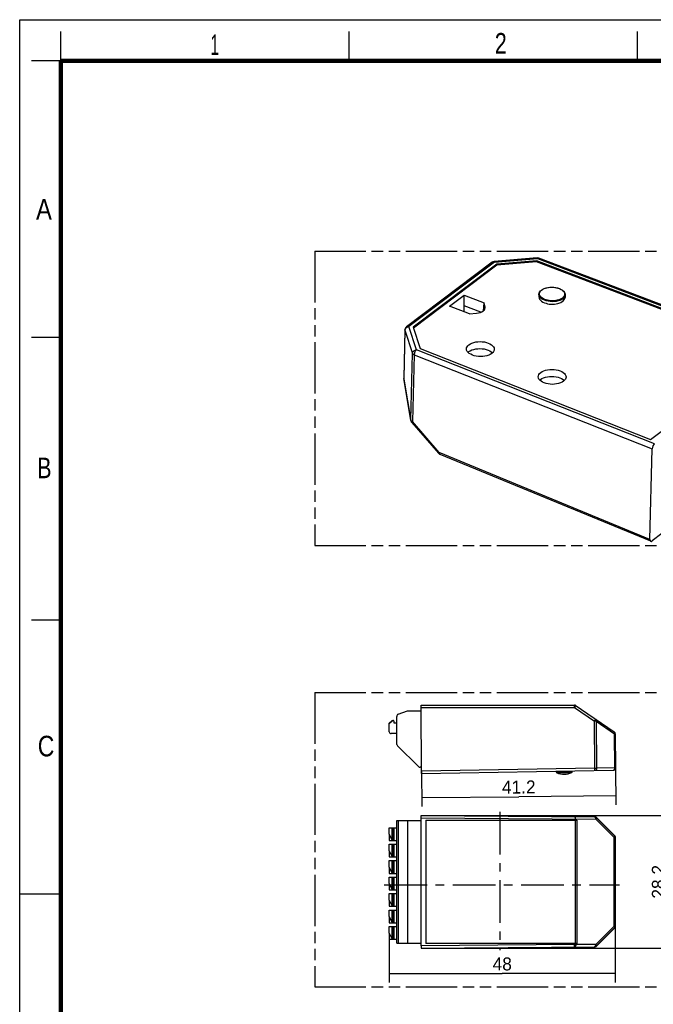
# Model space of a CAD drawing. Header units: millimetres. Extents: x 0 to 210, y 0 to 297.
# Tile 2 of 4: x 0 to 108, y 130 to 297. Entities that reach past the tile are written whole.
import ezdxf
from ezdxf.enums import TextEntityAlignment as Align

# ---------------------------------------------------------------- set-up
doc = ezdxf.new("R2010")
doc.units = ezdxf.units.MM
doc.header["$LTSCALE"] = 19.36
doc.linetypes.add('CENTER', pattern=[0.6, 0.375, -0.075, 0.075, -0.075])
doc.linetypes.add('PHANTOM', pattern=[0.8, 0.45, -0.05, 0.1, -0.05, 0.1, -0.05])
doc.layers.get('0').update_dxf_attribs({"linetype": 'CONTINUOUS'})
for name, color, linetype in [('DEFAULT_3', 7, 'PHANTOM'), ('Z_DIM_2D', 7, 'CONTINUOUS'), ('Z_START_DATUMS', 7, 'CONTINUOUS')]:
    doc.layers.add(name, color=color, linetype=linetype)
doc.styles.add('TEXTSTYLE_2', font='txt', dxfattribs={"width": 0.75})
doc.styles.add('TEXTSTYLE_3', font='tridonic-metric-print-light.otf')
doc.dimstyles.new('DIMSTYLE_1', dxfattribs={"dimtxt": 2.2, "dimasz": 3.5, "dimexe": 1.5, "dimexo": 0, "dimgap": 0.55, "dimtad": 1, "dimdec": 4, "dimlfac": 1.25, "dimdsep": 46, "dimtxsty": 'TEXTSTYLE_3', "dimblk": '_FILLED', "dimblk1": '_FILLED', "dimblk2": '_FILLED', "dimcen": 0.09, "dimclrt": 5, "dimadec": 4, "dimazin": 2, "dimtp": 0.2, "dimtm": 0.2, "dimtfac": 1, "dimtdec": 4, "dimtofl": 0, "dimtmove": 0, "dimatfit": 3, "dimldrblk": '_FILLED', "dimfxl": 0, "dimtolj": 1, "dimarcsym": 0})
doc.dimstyles.new('DIMSTYLE_3', dxfattribs={"dimtxt": 2.2, "dimasz": 3.5, "dimexe": 1.5, "dimexo": 0, "dimgap": 0.55, "dimtad": 1, "dimdec": 4, "dimlfac": 1.25, "dimdsep": 46, "dimtxsty": 'TEXTSTYLE_3', "dimblk": '_FILLED', "dimblk1": '_FILLED', "dimblk2": '_FILLED', "dimcen": 0.09, "dimclrt": 5, "dimadec": 4, "dimazin": 2, "dimtp": 0.3, "dimtm": 0.3, "dimtfac": 1, "dimtdec": 4, "dimtofl": 0, "dimtmove": 0, "dimatfit": 3, "dimldrblk": '_FILLED', "dimfxl": 0, "dimtolj": 1, "dimarcsym": 0})
doc.dimstyles.new('DIMSTYLE_4', dxfattribs={"dimtxt": 2.2, "dimasz": 3.5, "dimexe": 1.5, "dimexo": 0, "dimgap": 0.55, "dimtad": 1, "dimdec": 0, "dimlfac": 1.25, "dimdsep": 46, "dimtxsty": 'TEXTSTYLE_3', "dimblk": '_FILLED', "dimblk1": '_FILLED', "dimblk2": '_FILLED', "dimcen": 0.09, "dimclrt": 5, "dimadec": 4, "dimazin": 2, "dimtp": 0.3, "dimtm": 0.3, "dimtfac": 1, "dimtdec": 0, "dimtofl": 0, "dimtmove": 0, "dimatfit": 3, "dimldrblk": '_FILLED', "dimfxl": 0, "dimtolj": 1, "dimarcsym": 0})

# ---------------------------------------------------------------- blocks, each defined once
blk = doc.blocks.new('*D2')
at = {"layer": 'Z_DIM_2D', "color": 2, "linetype": 'Continuous', "transparency": 16777216}
for p, q in [((68.21, 161.8), (111.67, 161.8)), ((110.17, 161.8), (110.17, 150.52)), ((110.17, 139.24), (110.17, 150.52)), ((68.21, 139.24), (111.67, 139.24))]:
    blk.add_line(p, q, dxfattribs=at)
at = {"layer": 'Z_DIM_2D', "color": 5, "linetype": 'Continuous', "transparency": 16777216, "style": 'TEXTSTYLE_3'}
blk.add_text('28.2', height=2.2, rotation=90, dxfattribs=at).set_placement((109.62, 150.52), align=Align.CENTER)
blk = doc.blocks.new('_FILLED')
at = {"color": 0, "linetype": 'ByBlock'}
blk.add_solid([(0, 0), (-1, 0.125), (-1, -0.125)], dxfattribs=at)
blk = doc.blocks.new('_NONE')
blk = doc.blocks.new('*D4')
at = {"layer": 'Z_DIM_2D', "color": 2, "linetype": 'Continuous', "transparency": 16777216}
for p, q in [((68.3, 169.31), (68.35, 163.33)), ((101.26, 169.88), (101.31, 163.62)), ((68.34, 164.83), (84.82, 164.97)), ((101.3, 165.12), (84.82, 164.97))]:
    blk.add_line(p, q, dxfattribs=at)
at = {"layer": 'Z_DIM_2D', "color": 5, "linetype": 'Continuous', "transparency": 16777216, "style": 'TEXTSTYLE_3'}
blk.add_text('41.2', height=2.2, rotation=0.5, dxfattribs=at).set_placement((84.81, 165.52), align=Align.CENTER)
blk = doc.blocks.new('*D5')
at = {"layer": 'Z_DIM_2D', "color": 2, "linetype": 'Continuous', "transparency": 16777216}
for p, q in [((101.21, 143.01), (101.21, 133.42)), ((62.79, 141.81), (62.79, 133.42)), ((62.79, 134.92), (82, 134.92)), ((101.21, 134.92), (82, 134.92))]:
    blk.add_line(p, q, dxfattribs=at)
at = {"layer": 'Z_DIM_2D', "color": 5, "linetype": 'Continuous', "transparency": 16777216, "style": 'TEXTSTYLE_3'}
blk.add_text('48', height=2.2, dxfattribs=at).set_placement((82, 135.47), align=Align.CENTER)

msp = doc.modelspace()

# ---------------------------------------------------------------- linework, layer by layer
at = {"color": 2, "linetype": 'Continuous'}
for p, q in [((0, 0), (0, 297)), ((0, 297), (210, 297)), ((7, 290), (7, 295)), ((56, 290), (56, 295)), ((105, 290), (105, 295)), ((7, 290), (2, 290)), ((7, 243), (2, 243)), ((7, 195), (2, 195)), ((0, 148.5), (7, 148.5))]:
    msp.add_line(p, q, dxfattribs=at)
at = {"color": 7, "linetype": 'Continuous'}
for p, q in [((87.934371, 256.521298), (80.628545, 255.917074)), ((87.849263, 256.036125), (81.090701, 255.477162)), ((87.846456, 255.865213), (87.849263, 256.036125)), ((127.455158, 240.967851), (87.849263, 256.036125)), ((129.187397, 240.897029), (88.230029, 256.479478)), ((80.277891, 255.783401), (65.727776, 244.816406)), ((81.090701, 255.477162), (66.861423, 244.751994)), ((81.087894, 255.30625), (66.905718, 244.616585)), ((87.846456, 255.865213), (81.087894, 255.30625)), ((81.087894, 255.30625), (81.090701, 255.477162)), ((127.303526, 240.85356), (87.846456, 255.865213)), ((73.058642, 248.308168), (75.535291, 250.174916)), ((75.509173, 247.357962), (75.535291, 250.174916)), ((75.535291, 250.174916), (78.898779, 248.873165)), ((88.233119, 250.34523), (88.222376, 249.915101)), ((92.68673, 250.233997), (92.676325, 249.817386)), ((76.419976, 247.004793), (73.058642, 248.308168)), ((78.373403, 247.295155), (75.518834, 248.399942)), ((78.789241, 247.524407), (78.898779, 248.873165)), ((79.081151, 248.208125), (78.898779, 248.873165)), ((76.419976, 247.004793), (77.644107, 247.124969)), ((65.459276, 244.294229), (65.25408, 236.078481)), ((66.861423, 244.751994), (68.051537, 241.113799)), ((68.051537, 241.113799), (107.176104, 225.682729)), ((107.176104, 225.682729), (127.455158, 240.967851)), ((76.178347, 240.480197), (76.311044, 240.600606)), ((80.327558, 240.424919), (80.342867, 240.406113)), ((65.263541, 235.947774), (66.471887, 228.886555)), ((88.376795, 235.754649), (88.509491, 235.875058)), ((92.526005, 235.69937), (92.541314, 235.680564)), ((66.628222, 228.557069), (71.180575, 223.330561)), ((107.238379, 208.375092), (71.4321, 223.149934)), ((107.101839, 208.709885), (107.486164, 224.097745)), ((109.13619, 209.68615), (107.474907, 208.433975)), ((64.319913, 178.982292), (65.891653, 179.569942)), ((65.891653, 179.569942), (68.211565, 179.590187)), ((68.304764, 168.910594), (68.203187, 180.550151)), ((68.203187, 180.550151), (94.407145, 180.550151)), ((94.407145, 180.550151), (101.033611, 175.995907)), ((63.265716, 177.946965), (62.789923, 177.462794)), ((62.802489, 176.022849), (62.789923, 177.462794)), ((63.266703, 177.833832), (62.790671, 177.377112)), ((63.265716, 177.946965), (63.42571, 177.948361)), ((63.265716, 177.946965), (63.266703, 177.833832)), ((63.5871, 177.789763), (63.589195, 177.549772)), ((63.589195, 177.549772), (64.069176, 177.553961)), ((64.10124, 173.879786), (64.060012, 178.604133)), ((64.085233, 175.714031), (63.12527, 175.705654)), ((101.207033, 175.669747), (101.257539, 169.882357)), ((67.77718, 170.103193), (64.220861, 173.597977)), ((68.29534, 169.990553), (68.061034, 169.988508)), ((68.304764, 168.910594), (100.864535, 169.478927)), ((91.214643, 169.138987), (91.213147, 169.310461)), ((93.854543, 169.162025), (93.852845, 169.356537)), ((64.060012, 140.121901), (64.060012, 160.921901)), ((64.060012, 160.921901), (68.203187, 160.921901)), ((65.891653, 160.921901), (65.891653, 140.121901)), ((68.203187, 139.641885), (68.203453, 161.554987)), ((68.206678, 161.801901), (97.752747, 161.544852)), ((69.003187, 160.994889), (69.003187, 140.048912)), ((69.003187, 160.994889), (94.684105, 160.994889)), ((94.407145, 160.994889), (94.407161, 161.174232)), ((97.68301, 161.544852), (97.752747, 161.544852)), ((97.804348, 161.541055), (97.752747, 161.544852)), ((101.08988, 158.319058), (97.962351, 161.42771)), ((98.032089, 161.42771), (101.140386, 158.319058)), ((62.789923, 158.607586), (62.789923, 159.721901)), ((62.789923, 159.721901), (64.060012, 159.721901)), ((63.265716, 157.561901), (63.265716, 159.721901)), ((63.5871, 159.721901), (63.5871, 157.561901)), ((63.265716, 157.675038), (62.789923, 158.607586)), ((62.79963, 158.588561), (62.790671, 157.561901)), ((62.790671, 157.561901), (64.060012, 157.561901)), ((101.207033, 158.036215), (101.207033, 143.007586)), ((101.257539, 158.036215), (101.254117, 158.088426)), ((101.257539, 143.007586), (101.257539, 158.036215)), ((62.789923, 155.807586), (62.789923, 156.921901)), ((62.789923, 156.921901), (64.060012, 156.921901)), ((63.265716, 154.875038), (62.789923, 155.807586)), ((62.79963, 155.788561), (62.790671, 154.761901)), ((63.265716, 154.761901), (63.265716, 156.921901)), ((63.5871, 156.921901), (63.5871, 154.761901)), ((62.789923, 153.007586), (62.789923, 154.121901)), ((62.789923, 154.121901), (64.060012, 154.121901)), ((62.790671, 154.761901), (64.060012, 154.761901)), ((63.265716, 151.961901), (63.265716, 154.121901)), ((63.5871, 154.121901), (63.5871, 151.961901)), ((63.265716, 152.075038), (62.789923, 153.007586)), ((62.79963, 152.988561), (62.790671, 151.961901)), ((62.789923, 150.207586), (62.789923, 151.321901)), ((62.789923, 151.321901), (64.060012, 151.321901)), ((62.790671, 151.961901), (64.060012, 151.961901)), ((63.265716, 149.161901), (63.265716, 151.321901)), ((63.5871, 151.321901), (63.5871, 149.161901)), ((63.265716, 149.275038), (62.789923, 150.207586)), ((62.79963, 150.188561), (62.790671, 149.161901)), ((62.790671, 149.161901), (64.060012, 149.161901)), ((62.789923, 147.407586), (62.789923, 148.521901)), ((62.789923, 148.521901), (64.060012, 148.521901)), ((63.265716, 146.475038), (62.789923, 147.407586)), ((62.79963, 147.388561), (62.790671, 146.361901)), ((63.265716, 146.361901), (63.265716, 148.521901)), ((63.5871, 148.521901), (63.5871, 146.361901)), ((62.789923, 144.607586), (62.789923, 145.721901)), ((62.789923, 145.721901), (64.060012, 145.721901)), ((62.790671, 146.361901), (64.060012, 146.361901)), ((63.265716, 143.561901), (63.265716, 145.721901)), ((63.5871, 145.721901), (63.5871, 143.561901)), ((63.265716, 143.675038), (62.789923, 144.607586)), ((62.79963, 144.588561), (62.790671, 143.561901)), ((62.789923, 141.807586), (62.789923, 142.921901)), ((62.789923, 142.921901), (64.060012, 142.921901)), ((62.790671, 143.561901), (64.060012, 143.561901)), ((63.265716, 140.761901), (63.265716, 142.921901)), ((63.5871, 142.921901), (63.5871, 140.761901)), ((97.962351, 139.616091), (101.08988, 142.724743)), ((101.140386, 142.724743), (98.032089, 139.616091)), ((63.265716, 140.875038), (62.789923, 141.807586)), ((62.79963, 141.788561), (62.790671, 140.761901)), ((62.790671, 140.761901), (64.060012, 140.761901)), ((64.060012, 140.121901), (68.203187, 140.121901)), ((68.206678, 139.241901), (97.752747, 139.498949)), ((94.684105, 140.048912), (69.003187, 140.048912)), ((97.752747, 139.498949), (97.68301, 139.498949)), ((97.752747, 139.498949), (97.804348, 139.502746)), ((97.993214, 139.581947), (98.032089, 139.616091))]:
    msp.add_line(p, q, dxfattribs=at)
at = {"color": 9, "linetype": 'Continuous'}
for p, q in [((80.693539, 255.814077), (87.999357, 256.418296)), ((87.999357, 256.418296), (128.954782, 240.836594)), ((88.210243, 256.485491), (88.144993, 256.487348)), ((88.230029, 256.479478), (88.210243, 256.485491)), ((80.693539, 255.814077), (66.143423, 244.847082)), ((80.278235, 255.78366), (80.277891, 255.783401)), ((80.693539, 255.814077), (80.585962, 255.844826)), ((89.330652, 251.399069), (89.583165, 251.467321)), ((89.583165, 251.467321), (89.847411, 251.515824)), ((89.847411, 251.515824), (90.119519, 251.544798)), ((90.39549, 251.55425), (90.671326, 251.544452)), ((90.671326, 251.544452), (90.944934, 251.515334)), ((90.944934, 251.515334), (91.209713, 251.467844)), ((91.209713, 251.467844), (91.457912, 251.40367)), ((91.457912, 251.40367), (91.693828, 251.321902)), ((91.693828, 251.321902), (91.909227, 251.22475)), ((88.493242, 249.7596), (88.354003, 249.935316)), ((88.662549, 249.795007), (88.526611, 249.927893)), ((89.482997, 249.225107), (89.181953, 249.326356)), ((92.561905, 250.118065), (92.484066, 249.969294)), ((92.68673, 250.233997), (92.665155, 250.082687)), ((79.049097, 247.836583), (79.081151, 248.208125)), ((65.484714, 244.337662), (65.469427, 244.225903)), ((67.429912, 240.914294), (66.143423, 244.847082)), ((65.469427, 244.225903), (65.264232, 236.010156)), ((65.469427, 244.225903), (66.755909, 240.29311)), ((107.887594, 224.957424), (67.429912, 240.914294)), ((66.472578, 228.948937), (66.755909, 240.29311)), ((67.028475, 240.054609), (66.745144, 228.710436)), ((67.028475, 240.054609), (107.486164, 224.097745)), ((65.264232, 236.010156), (65.263541, 235.947774)), ((66.472578, 228.948937), (65.264232, 236.010156)), ((66.471749, 228.887374), (66.472578, 228.948937)), ((66.677521, 228.741472), (66.745144, 228.710436)), ((71.297497, 223.483928), (66.745144, 228.710436)), ((71.297497, 223.483928), (71.301328, 223.379111)), ((107.101839, 208.709885), (71.297497, 223.483928)), ((71.398905, 223.168743), (71.4321, 223.149934)), ((68.206678, 180.150181), (94.286432, 180.150181)), ((94.285844, 180.372395), (94.284881, 180.482745)), ((94.286432, 180.150181), (94.285844, 180.372395)), ((94.411357, 180.332808), (94.286432, 180.150181)), ((94.286432, 180.150181), (97.68301, 177.815778)), ((94.472863, 180.423691), (94.411357, 180.332808)), ((97.68301, 177.815778), (97.807935, 177.998405)), ((97.962351, 177.818216), (97.68301, 177.815778)), ((97.752747, 169.824641), (97.68301, 177.815778)), ((97.807935, 177.998405), (97.869441, 178.089288)), ((97.962351, 177.818216), (101.08988, 175.668725)), ((97.962351, 177.818216), (98.032089, 169.827079)), ((101.207033, 175.669747), (101.08988, 175.668725)), ((101.140386, 169.881334), (101.08988, 175.668725)), ((97.752747, 169.824641), (68.301274, 169.310564)), ((91.214643, 169.138987), (93.854543, 169.162025)), ((91.263487, 169.066), (93.80698, 169.088196)), ((97.752747, 169.824641), (98.032089, 169.827079)), ((97.756037, 169.602442), (97.752747, 169.824641)), ((101.140386, 169.881334), (98.032089, 169.827079)), ((101.140386, 169.881334), (101.257539, 169.882357)), ((64.319913, 160.921901), (64.319913, 140.121901)), ((68.203187, 161.401916), (97.906082, 161.144867)), ((94.457543, 140.048912), (94.457543, 160.994889)), ((94.684105, 160.994889), (94.684105, 140.048912)), ((97.727001, 161.536826), (97.68301, 161.544852)), ((97.906082, 161.144867), (101.033611, 158.036215)), ((98.032089, 161.42771), (97.962351, 161.42771)), ((63.42571, 157.561901), (63.42571, 159.721901)), ((101.257539, 158.036215), (101.033611, 158.036215)), ((101.033611, 143.007586), (101.033611, 158.036215)), ((101.08988, 158.319058), (101.140386, 158.319058)), ((63.42571, 154.761901), (63.42571, 156.921901)), ((63.42571, 151.961901), (63.42571, 154.121901)), ((63.42571, 149.161901), (63.42571, 151.321901)), ((63.42571, 146.361901), (63.42571, 148.521901)), ((63.42571, 143.561901), (63.42571, 145.721901)), ((63.42571, 140.761901), (63.42571, 142.921901)), ((101.033611, 143.007586), (97.906082, 139.898941)), ((101.033611, 143.007586), (101.257539, 143.007586)), ((101.140386, 142.724743), (101.08988, 142.724743)), ((94.282942, 139.869479), (68.203187, 139.641885)), ((94.282942, 139.869479), (94.282942, 140.048912)), ((94.282942, 139.869471), (94.509504, 139.869471)), ((94.286432, 139.469486), (94.282942, 139.869471)), ((94.509504, 140.048912), (94.509504, 139.869471)), ((97.906082, 139.898941), (94.509504, 139.869471)), ((97.962351, 139.616091), (98.032089, 139.616091))]:
    msp.add_line(p, q, dxfattribs=at)
at = {"color": 7, "linetype": 'Continuous', "const_width": 0.7}
for points in [[(7, 7), (7, 290)], [(7, 290), (203, 290)]]:
    msp.add_lwpolyline(points, dxfattribs=at)
at = {"color": 7, "linetype": 'Continuous'}
for points in [[(87.934296, 256.521292), (88.003848, 256.523453), (88.119034, 256.511146), (88.230029, 256.479478)], [(80.278235, 255.78366), (80.290096, 255.792387), (80.39584, 255.854686), (80.508398, 255.89608), (80.628545, 255.917074)], [(88.233119, 250.34523), (88.26282, 250.53664), (88.343251, 250.724623), (88.475779, 250.905071), (88.657542, 251.070702), (88.882918, 251.216206), (89.146189, 251.338555), (89.438416, 251.43465), (89.753563, 251.503524), (90.084052, 251.544116), (90.422705, 251.555928), (90.76205, 251.538854), (91.094604, 251.493245), (91.413178, 251.419848), (91.710195, 251.319989)], [(91.710195, 251.319989), (91.998737, 251.184446), (92.243926, 251.024319), (92.44118, 250.841728), (92.58219, 250.643879), (92.66344, 250.439707), (92.68673, 250.233997)], [(88.222377, 249.915101), (88.222288, 249.886622), (88.253255, 249.698869), (88.337637, 249.514239), (88.476587, 249.336529), (88.664462, 249.171018), (88.895346, 249.025069), (89.17121, 248.896228)], [(65.727772, 244.816403), (65.713572, 244.8054), (65.662548, 244.760383), (65.618634, 244.713214), (65.581223, 244.664661), (65.549769, 244.615344), (65.523842, 244.56591), (65.502987, 244.516885), (65.486763, 244.46875), (65.474746, 244.422022), (65.466478, 244.377139), (65.461465, 244.334222), (65.459276, 244.294229)], [(75.913365, 241.080491), (75.936683, 241.23982), (76.016472, 241.432982), (76.150913, 241.614037), (76.340635, 241.785377)], [(80.21024, 240.286334), (79.97085, 240.134235), (79.696686, 240.007308), (79.383754, 239.904462), (79.04403, 239.828969), (78.685032, 239.783731), (78.316129, 239.768764), (77.946203, 239.785564), (77.584235, 239.832591), (77.239595, 239.909786), (76.919996, 240.014206), (76.634381, 240.144239), (76.388441, 240.295829), (76.189811, 240.465971), (76.041605, 240.64989), (75.949404, 240.843484), (75.913436, 241.041727), (75.913365, 241.080491)], [(76.311044, 240.600606), (76.554279, 240.754497), (76.831564, 240.88233), (77.147014, 240.985043), (77.488285, 241.059825), (77.847414, 241.104103), (78.215359, 241.118098), (78.58326, 241.100641), (78.942607, 241.053322), (79.284376, 240.976404), (79.601241, 240.872699), (79.884727, 240.743834), (80.12926, 240.593625), (80.327558, 240.424919)], [(76.340635, 241.785377), (76.580002, 241.937459), (76.854154, 242.064376), (77.167082, 242.16722), (77.506809, 242.242715), (77.865806, 242.287953), (78.234709, 242.30292), (78.604634, 242.28612), (78.966602, 242.239093), (79.311243, 242.161898), (79.630841, 242.057479), (79.916457, 241.927445), (80.162397, 241.775856), (80.361027, 241.605714), (80.509234, 241.421795), (80.601435, 241.228201), (80.637403, 241.029958), (80.637474, 240.991193)], [(80.637474, 240.991193), (80.614154, 240.831863), (80.534367, 240.638702), (80.39994, 240.457657), (80.21024, 240.286334)], [(88.539082, 237.059829), (88.778449, 237.211911), (89.052601, 237.338828), (89.365529, 237.441672), (89.705256, 237.517167), (90.064253, 237.562405), (90.433156, 237.577372), (90.803081, 237.560572), (91.165049, 237.513545), (91.50969, 237.43635), (91.829288, 237.33193), (92.114904, 237.201897), (92.360845, 237.050307), (92.559474, 236.880165), (92.707681, 236.696246), (92.799882, 236.502652), (92.83585, 236.304409), (92.835921, 236.265644)], [(65.25408, 236.078481), (65.253899, 236.055357), (65.254439, 236.033913), (65.255675, 236.012296), (65.257588, 235.990875), (65.260117, 235.970004), (65.263541, 235.947774)], [(88.111812, 236.354943), (88.135131, 236.514271), (88.214919, 236.707434), (88.34936, 236.888489), (88.539082, 237.059829)], [(92.408687, 235.560785), (92.169297, 235.408686), (91.895133, 235.281759), (91.582201, 235.178913), (91.242477, 235.10342), (90.883479, 235.058182), (90.514576, 235.043215), (90.14465, 235.060015), (89.782682, 235.107042), (89.438042, 235.184237), (89.118443, 235.288657), (88.832828, 235.418691), (88.586888, 235.57028), (88.388258, 235.740423), (88.240052, 235.924341), (88.147851, 236.117935), (88.111883, 236.316178), (88.111812, 236.354943)], [(88.509491, 235.875058), (88.752726, 236.028948), (89.030011, 236.156781), (89.345461, 236.259494), (89.686732, 236.334276), (90.045861, 236.378554), (90.413806, 236.392549), (90.781708, 236.375092), (91.141054, 236.327774), (91.482823, 236.250856), (91.799688, 236.14715), (92.083174, 236.018286), (92.327707, 235.868077), (92.526005, 235.69937)], [(92.835921, 236.265644), (92.812601, 236.106314), (92.732814, 235.913153), (92.598387, 235.732108), (92.408687, 235.560785)], [(66.471269, 228.890229), (66.478854, 228.851465), (66.503008, 228.769315), (66.536848, 228.691892), (66.578267, 228.62199), (66.628222, 228.557069)], [(71.180575, 223.330561), (71.216115, 223.292792), (71.254265, 223.258018), (71.295385, 223.225955), (71.339042, 223.197051), (71.384564, 223.171741), (71.4321, 223.149934)], [(68.203453, 161.554987), (68.20421, 161.68475), (68.20474, 161.734309), (68.205342, 161.771454), (68.205984, 161.793709), (68.206678, 161.801901)], [(94.286432, 161.574315), (94.311529, 161.56608), (94.334521, 161.542288), (94.355812, 161.504012), (94.374239, 161.453042), (94.388837, 161.391665), (94.399439, 161.322645), (94.405484, 161.249079), (94.407193, 161.173739)], [(97.68301, 161.544852), (97.73461, 161.541055), (97.785289, 161.530629), (97.834198, 161.513748), (97.880519, 161.490694), (97.923476, 161.461854), (97.962351, 161.42771)], [(97.950256, 161.490694), (97.903935, 161.513748), (97.855027, 161.530629), (97.804348, 161.541055)], [(98.032089, 161.42771), (97.993214, 161.461854), (97.950256, 161.490694)], [(101.254117, 158.088426), (101.24391, 158.139743), (101.227092, 158.189288), (101.203951, 158.236215), (101.174883, 158.27972), (101.140386, 158.319058)], [(101.140386, 142.724743), (101.174883, 142.764081), (101.203951, 142.807586), (101.227092, 142.854513), (101.24391, 142.904058), (101.254117, 142.955375), (101.257539, 143.007586)], [(97.962351, 139.616091), (97.923476, 139.581947), (97.880519, 139.553107), (97.834198, 139.530053), (97.785289, 139.513172), (97.73461, 139.502746), (97.68301, 139.498949)], [(97.804348, 139.502746), (97.855027, 139.513172), (97.903935, 139.530053), (97.950256, 139.553107), (97.993214, 139.581947)]]:
    msp.add_lwpolyline(points, dxfattribs=at)
at = {"color": 9, "linetype": 'Continuous'}
for points in [[(87.999365, 256.418299), (87.97641, 256.477048), (87.953971, 256.511765), (87.934371, 256.521298)], [(88.144993, 256.487348), (88.073787, 256.464661), (87.999361, 256.418298)], [(80.585962, 255.844826), (80.48211, 255.85269), (80.385924, 255.837351), (80.301139, 255.799398), (80.278235, 255.78366)], [(80.628545, 255.917074), (80.648215, 255.907469), (80.670619, 255.872752), (80.693539, 255.814074)], [(88.322698, 250.517256), (88.363155, 250.669827), (88.440988, 250.818351), (88.555874, 250.959448), (88.705301, 251.09046), (88.886754, 251.208846), (89.096353, 251.312325), (89.330652, 251.399069)], [(91.909227, 251.22475), (92.097984, 251.115696), (92.262514, 250.992991), (92.398443, 250.859752), (92.501102, 250.719498), (92.570461, 250.573143), (92.604546, 250.422781)], [(88.354003, 249.935316), (88.26662, 250.119756), (88.233242, 250.308379), (88.233119, 250.34523)], [(88.354593, 250.214502), (88.320509, 250.364937), (88.322698, 250.517256)], [(88.526611, 249.927893), (88.423954, 250.068223), (88.354593, 250.214502)], [(89.181953, 249.326356), (88.912377, 249.451324), (88.680907, 249.596934), (88.493242, 249.7596)], [(89.231226, 249.465743), (89.015829, 249.562975), (88.827069, 249.671949), (88.662549, 249.795007)], [(92.219753, 249.697185), (92.038301, 249.578868), (91.828701, 249.475319), (91.594408, 249.388824), (91.341889, 249.320324), (91.077645, 249.271894), (90.805535, 249.242847), (90.529566, 249.233471), (90.253728, 249.243192), (89.980128, 249.272664), (89.71534, 249.319801), (89.467144, 249.384055), (89.231226, 249.465743)], [(92.665155, 250.082687), (92.589404, 249.899621), (92.461219, 249.726159), (92.283754, 249.56657), (92.061381, 249.424786), (91.799575, 249.304296), (91.504782, 249.208068), (91.184261, 249.138471), (90.845905, 249.097219), (90.498044, 249.085328), (90.149245, 249.10309), (89.808096, 249.150069), (89.482997, 249.225107)], [(92.484066, 249.969294), (92.369182, 249.828266), (92.219753, 249.697185)], [(92.604546, 250.422781), (92.602355, 250.270388), (92.561905, 250.118065)], [(65.469427, 244.225903), (65.459847, 244.273507), (65.459276, 244.294229)], [(65.588038, 244.550109), (65.52476, 244.447121), (65.484714, 244.337662)], [(65.889291, 244.783086), (65.773846, 244.721356), (65.672136, 244.642697), (65.588038, 244.550109)], [(65.727776, 244.816406), (65.750622, 244.832151), (65.835341, 244.870217), (65.931555, 244.885678), (66.035567, 244.877882), (66.143423, 244.847082)], [(66.143428, 244.847082), (66.014071, 244.825535), (65.889291, 244.783086)], [(66.755909, 240.29311), (66.770994, 240.404059), (66.810619, 240.513045), (66.873488, 240.615943), (66.957328, 240.708713), (67.058995, 240.7877), (67.174659, 240.849809), (67.299889, 240.892574), (67.429909, 240.914289)], [(67.429909, 240.914291), (67.353255, 240.846783), (67.279181, 240.759975), (67.21053, 240.657196), (67.149948, 240.542399), (67.099766, 240.420003), (67.061912, 240.294708), (67.03784, 240.17133), (67.028475, 240.054609)], [(67.028475, 240.054609), (66.960852, 240.085646), (66.900922, 240.121015), (66.849686, 240.160125), (66.808002, 240.202322), (66.776568, 240.246899), (66.755909, 240.29311)], [(65.25408, 236.078481), (65.254651, 236.05776), (65.264232, 236.010156)], [(66.472578, 228.948937), (66.493237, 228.902725), (66.524671, 228.858148), (66.566355, 228.815952)], [(66.566355, 228.815952), (66.617591, 228.776842), (66.677521, 228.741472)], [(66.745144, 228.710436), (66.689102, 228.650238), (66.650171, 228.603411), (66.629839, 228.571744), (66.628222, 228.557069)], [(71.180575, 223.330561), (71.182192, 223.345236), (71.202524, 223.376903), (71.241455, 223.42373), (71.297497, 223.483928)], [(71.301328, 223.379111), (71.320078, 223.289463), (71.353026, 223.218431), (71.398905, 223.168743)], [(94.284881, 180.482745), (94.284278, 180.519706), (94.283623, 180.542466), (94.282942, 180.550151)], [(94.509504, 180.479801), (94.505637, 180.473193), (94.493266, 180.454248), (94.472863, 180.423691)], [(97.869441, 178.089288), (97.889843, 178.119845), (97.902215, 178.13879), (97.906082, 178.145398)], [(97.90608, 178.145399), (97.94188, 178.11182), (97.967987, 178.06726), (97.983432, 178.013272), (97.987581, 177.95208), (97.980408, 177.886267), (97.962351, 177.818216)], [(101.08988, 175.668725), (101.108047, 175.737359), (101.115128, 175.803375), (101.110865, 175.864341), (101.095413, 175.918013), (101.069341, 175.962414), (101.033609, 175.995908)], [(97.756238, 169.424671), (97.756785, 169.432364), (97.757042, 169.455127), (97.757, 169.492089), (97.756037, 169.602442)], [(98.032089, 169.827079), (98.027785, 169.749864), (98.012963, 169.675274), (97.988099, 169.606142), (97.954084, 169.545191), (97.91219, 169.494832), (97.863995, 169.457045), (97.811341, 169.433339), (97.756236, 169.424671)], [(100.864533, 169.478927), (100.919358, 169.487511), (100.971825, 169.511017), (101.019935, 169.548549), (101.061853, 169.598675), (101.095982, 169.659485), (101.12102, 169.728659), (101.136011, 169.803561), (101.140386, 169.881334)], [(97.889843, 161.297474), (97.869441, 161.366465), (97.841786, 161.426994), (97.807935, 161.47675), (97.76918, 161.513832), (97.727001, 161.536826)], [(97.906082, 161.144867), (97.902214, 161.222656), (97.889843, 161.297474)], [(97.962351, 161.42771), (97.980408, 161.398821), (97.987581, 161.36053), (97.983431, 161.314044), (97.967987, 161.261177), (97.94188, 161.204101), (97.906082, 161.144867)], [(101.033611, 158.036215), (101.069341, 158.095322), (101.095413, 158.152253), (101.110865, 158.20491), (101.115128, 158.251355), (101.108047, 158.289877), (101.08988, 158.319058)], [(101.08988, 158.319058), (101.124377, 158.27972), (101.153445, 158.236215), (101.176586, 158.189288), (101.193404, 158.139743), (101.203611, 158.088426), (101.207033, 158.036215)], [(101.08988, 142.724743), (101.108047, 142.753924), (101.115128, 142.792446), (101.110865, 142.838891), (101.095413, 142.891548), (101.069341, 142.94848), (101.033609, 143.007588)], [(101.207033, 143.007586), (101.203611, 142.955375), (101.193404, 142.904058), (101.176586, 142.854513), (101.153445, 142.807586), (101.124377, 142.764081), (101.08988, 142.724743)], [(94.509504, 139.869475), (94.505637, 139.791684), (94.493266, 139.716864), (94.472863, 139.647873), (94.445208, 139.587344), (94.411357, 139.537589), (94.372603, 139.500506), (94.330424, 139.477513), (94.286432, 139.469486)], [(97.68301, 139.498949), (97.727001, 139.506975), (97.76918, 139.529969), (97.807935, 139.567051)], [(97.807935, 139.567051), (97.841786, 139.616807), (97.869441, 139.677336), (97.889843, 139.746327)], [(97.889843, 139.746327), (97.902215, 139.821147), (97.906082, 139.898938)], [(97.90608, 139.898936), (97.94188, 139.839701), (97.967987, 139.782623), (97.983432, 139.729755), (97.987581, 139.683269), (97.980408, 139.644979), (97.962351, 139.616091)]]:
    msp.add_lwpolyline(points, dxfattribs=at)
at = {"color": 7, "linetype": 'Continuous'}
for centre, radius, start, end in [((94.282942, 180.150151), 0.4, 55.5, 90.00000476), ((63.427106, 177.788367), 0.16, 0.5, 90.5), ((64.459996, 178.607624), 0.4, 110.5, 180.5), ((63.122477, 176.025642), 0.32, 180.5, 270.5), ((100.807048, 175.666257), 0.4, 0.5, 55.5), ((64.501225, 173.883277), 0.4, 180.5, 225.5), ((68.057543, 170.388493), 0.4, 225.5, 270.5), ((91.29464, 169.139685), 0.08, 180.5, 247.0820184), ((92.509609, 172.013402), 3.2, 247.0820184, 293.9179816), ((93.774546, 169.161326), 0.08, 293.9179816, 0.5), ((100.857554, 169.878866), 0.4, 271, 0.5)]:
    msp.add_arc(centre, radius, start, end, dxfattribs=at)
for centre, major_axis, ratio, start_param, end_param in [((90.449181, 249.859485), (2.227256, -0.036645), 0.5361414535, -2.1730705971, -0.0045673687), ((77.278232, 248.086631), (1.822362, -0.029984), 0.5361414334, 4.9233456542, 6.4384765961), ((107.873441, 224.389609), (0.248756, 0.627492), 0.4735715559, 0.6604317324, 2.2311519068), ((107.489118, 209.001835), (0.248789, 0.627533), 0.4735016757, -4.0519275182, -2.4812073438), ((68.206678, 139.641916), (0, 0.400015), 0.0087265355, -4.7123128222, -3.1415926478)]:
    msp.add_ellipse(centre, major_axis=major_axis, ratio=ratio, start_param=start_param, end_param=end_param, dxfattribs=at)
at = {"layer": 'DEFAULT_3', "color": 91, "linetype": 'PHANTOM', "true_color": 0x80ff80}
for p, q in [((50.128636, 257.68), (50.128636, 207.68)), ((50.128636, 257.68), (150.128636, 257.68)), ((50.128636, 207.68), (150.128636, 207.68)), ((50.128636, 182.68), (50.128636, 132.68)), ((50.128636, 182.68), (150.128636, 182.68)), ((50.128636, 132.68), (150.128636, 132.68))]:
    msp.add_line(p, q, dxfattribs=at)
at = {"layer": 'Z_START_DATUMS', "color": 7, "linetype": 'CENTER'}
for p, q in [((81.612665, 162.418671), (81.612665, 138.897115)), ((61.960011, 149.999883), (101.90024, 149.999883))]:
    msp.add_line(p, q, dxfattribs=at)

# ---------------------------------------------------------------- texts
at = {"color": 5, "linetype": 'Continuous', "style": 'TEXTSTYLE_2'}
for s, width, p in [('1', 0.571429, (32.413969, 291.000475)), ('2', 0.785714, (80.731379, 291.239583)), ('A', 0.857143, (2.787317, 263.048058)), ('B', 0.785714, (2.958654, 219.099465)), ('C', 0.833333, (3.070169, 171.833626))]:
    msp.add_text(s, height=3.5, dxfattribs=dict(at, width=width)).set_placement(p)

# ---------------------------------------------------------------- dimensions: what is measured, and where the dimension line sits
at = {"layer": 'Z_DIM_2D', "color": 2, "linetype": 'Continuous'}
for base, p1, p2, angle, dimstyle, picture, middle in [((101.299111, 165.118629), (68.301274, 169.310564), (101.257539, 169.882357), 0.5, 'DIMSTYLE_3', '*D4', (84.791646, 164.974571)), ((110.170301, 139.241901), (68.206678, 161.801901), (68.206678, 139.241901), 270, 'DIMSTYLE_1', '*D2', (110.170301, 150.492613))]:
    dim = msp.add_linear_dim(base=base, p1=p1, p2=p2, angle=angle, dimstyle=dimstyle, override={"dimblk1": 'NONE', "dimblk2": 'NONE', "dimsah": 1}, dxfattribs=at)
    dim.commit()
    dim.dimension.update_dxf_attribs({"geometry": picture, "text_midpoint": middle, "dimtype": 160})
dim = msp.add_linear_dim(base=(101.207033, 134.924808), p1=(62.789923, 141.807586), p2=(101.207033, 143.007586), dimstyle='DIMSTYLE_4', override={"dimblk1": 'NONE', "dimblk2": 'NONE', "dimsah": 1}, dxfattribs=at)
dim.commit()
dim.dimension.update_dxf_attribs({"geometry": '*D5', "text_midpoint": (81.976957, 134.924808), "dimtype": 160})

doc.saveas('drawing.dxf')
